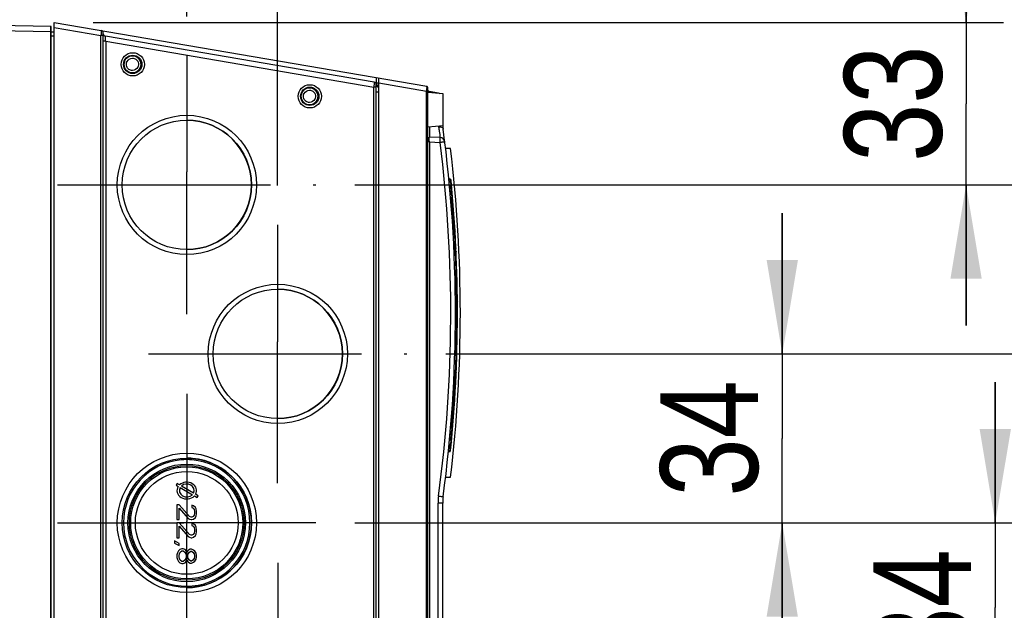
# Model space of a CAD drawing. Header units: inches. Extents: x 0 to 82.7, y 0 to 58.5.
# Tile 66 of 69: x 35.9 to 43.8, y 48.9 to 53.7. Entities that reach past the tile are written whole.
import ezdxf

# ---------------------------------------------------------------- set-up
doc = ezdxf.new("R2010")
doc.units = ezdxf.units.IN
doc.header["$LTSCALE"] = 4.547244
doc.header["$MEASUREMENT"] = 0
doc.linetypes.add('CENTER', pattern=[0.6, 0.375, -0.075, 0.075, -0.075])
doc.layers.get('0').update_dxf_attribs({"linetype": 'CONTINUOUS'})
doc.layers.add('DEFAULT_1', color=7, linetype='CENTER')
doc.styles.get("Standard").update_dxf_attribs({"font": 'txt', "width": 0.8})
doc.dimstyles.new('DIMSTYLE_1', dxfattribs={"dimtxt": 0.78125, "dimasz": 0.75, "dimexe": 0.18, "dimexo": 0.0625, "dimgap": 0.09, "dimtad": 1, "dimdec": 0, "dimzin": 4, "dimdsep": 46, "dimtxsty": 'STANDARD', "dimblk": '_FILLED', "dimblk1": '_FILLED', "dimblk2": '_FILLED', "dimcen": 0.09, "dimadec": 0, "dimazin": 0, "dimtfac": 1, "dimtdec": 0, "dimtofl": 0, "dimtmove": 0, "dimatfit": 3, "dimldrblk": '_FILLED', "dimfxl": 1, "dimtolj": 1, "dimtzin": 4, "dimarcsym": 0})

# ---------------------------------------------------------------- blocks, each defined once
blk = doc.blocks.new('_FILLED')
at = {"color": 0, "linetype": 'BYBLOCK'}
blk.add_solid([(0, 0), (-1, 0.167), (-1, -0.167)], dxfattribs=at)
blk = doc.blocks.new('*D15')
at = {"color": 7, "linetype": 'CONTINUOUS'}
for p, q in [((37.2451, 53.6804), (37.2451, 55.028)), ((37.9734, 52.3287), (37.9734, 55.028)), ((37.2451, 54.728), (36.1201, 54.728)), ((36.1201, 54.728), (37.6092, 54.728)), ((40.3763, 54.728), (37.6092, 54.728)), ((37.9734, 54.728), (40.3763, 54.728))]:
    blk.add_line(p, q, dxfattribs=at)
at = {"color": 7, "linetype": 'CONTINUOUS', "xscale": 0.75, "yscale": 0.75, "zscale": 0.75}
blk.add_blockref('_FILLED', (37.2451, 54.728), dxfattribs=at)
at = {"color": 7, "linetype": 'CONTINUOUS', "xscale": 0.75, "yscale": 0.75, "zscale": 0.75, "rotation": 180}
blk.add_blockref('_FILLED', (37.9734, 54.728), dxfattribs=at)
at = {"color": 7, "linetype": 'CONTINUOUS', "insert": (39.1263, 55.7045), "char_height": 0.78125, "width": 1.25, "attachment_point": 1, "line_spacing_factor": 0.9}
blk.add_mtext('18', dxfattribs=at)
blk = doc.blocks.new('*D16')
at = {"color": 7, "linetype": 'CONTINUOUS'}
for p, q in [((43.484, 53.6336), (43.484, 54.7586)), ((43.484, 54.7586), (43.484, 52.984)), ((36.4966, 53.6336), (43.784, 53.6336)), ((43.484, 51.2094), (43.484, 52.984)), ((38.591, 52.3344), (43.784, 52.3344)), ((43.484, 52.3344), (43.484, 51.2094))]:
    blk.add_line(p, q, dxfattribs=at)
at = {"color": 7, "linetype": 'CONTINUOUS', "xscale": 0.75, "yscale": 0.75, "zscale": 0.75}
for p, rotation in [((43.484, 53.6336), 270), ((43.484, 52.3344), 90)]:
    blk.add_blockref('_FILLED', p, dxfattribs=dict(at, rotation=rotation))
at = {"color": 7, "linetype": 'CONTINUOUS', "insert": (42.5074, 52.984), "char_height": 0.78125, "width": 1.25, "attachment_point": 2, "rotation": 90, "line_spacing_factor": 0.9}
blk.add_mtext('33', dxfattribs=at)
blk = doc.blocks.new('*D17')
at = {"color": 7, "linetype": 'CONTINUOUS'}
for p, q in [((45.9331, 52.3344), (45.9331, 53.4594)), ((45.9331, 53.4594), (45.9331, 51.6585)), ((38.591, 52.3344), (46.2331, 52.3344)), ((45.9331, 49.8577), (45.9331, 51.6585)), ((39.3193, 50.9827), (46.2331, 50.9827)), ((45.9331, 50.9827), (45.9331, 49.8577))]:
    blk.add_line(p, q, dxfattribs=at)
at = {"color": 7, "linetype": 'CONTINUOUS', "xscale": 0.75, "yscale": 0.75, "zscale": 0.75}
for p, rotation in [((45.9331, 52.3344), 270), ((45.9331, 50.9827), 90)]:
    blk.add_blockref('_FILLED', p, dxfattribs=dict(at, rotation=rotation))
at = {"color": 7, "linetype": 'CONTINUOUS', "insert": (44.9565, 51.6585), "char_height": 0.78125, "width": 1.25, "attachment_point": 2, "rotation": 90, "line_spacing_factor": 0.9}
blk.add_mtext('34', dxfattribs=at)
blk = doc.blocks.new('*D18')
at = {"color": 7, "linetype": 'CONTINUOUS'}
for p, q in [((42.0126, 50.9827), (42.0126, 52.1077)), ((42.0126, 52.1077), (42.0126, 50.3069)), ((39.3193, 50.9827), (42.3126, 50.9827)), ((42.0126, 48.506), (42.0126, 50.3069)), ((38.5913, 49.631), (42.3126, 49.631)), ((42.0126, 49.631), (42.0126, 48.506))]:
    blk.add_line(p, q, dxfattribs=at)
at = {"color": 7, "linetype": 'CONTINUOUS', "xscale": 0.75, "yscale": 0.75, "zscale": 0.75}
for p, rotation in [((42.0126, 50.9827), 270), ((42.0126, 49.631), 90)]:
    blk.add_blockref('_FILLED', p, dxfattribs=dict(at, rotation=rotation))
at = {"color": 7, "linetype": 'CONTINUOUS', "insert": (41.0361, 50.3069), "char_height": 0.78125, "width": 1.25, "attachment_point": 2, "rotation": 90, "line_spacing_factor": 0.9}
blk.add_mtext('34', dxfattribs=at)
blk = doc.blocks.new('*D19')
at = {"color": 7, "linetype": 'CONTINUOUS'}
for p, q in [((43.7175, 49.631), (43.7175, 50.756)), ((43.7175, 50.756), (43.7175, 48.9552)), ((38.5913, 49.631), (44.0175, 49.631)), ((43.7175, 47.1543), (43.7175, 48.9552)), ((39.3196, 48.2793), (44.0175, 48.2793)), ((43.7175, 48.2793), (43.7175, 47.1543))]:
    blk.add_line(p, q, dxfattribs=at)
at = {"color": 7, "linetype": 'CONTINUOUS', "xscale": 0.75, "yscale": 0.75, "zscale": 0.75}
for p, rotation in [((43.7175, 49.631), 270), ((43.7175, 48.2793), 90)]:
    blk.add_blockref('_FILLED', p, dxfattribs=dict(at, rotation=rotation))
at = {"color": 7, "linetype": 'CONTINUOUS', "insert": (42.741, 48.9552), "char_height": 0.78125, "width": 1.25, "attachment_point": 2, "rotation": 90, "line_spacing_factor": 0.9}
blk.add_mtext('34', dxfattribs=at)
blk = doc.blocks.new('*D20')
at = {"color": 7, "linetype": 'CONTINUOUS'}
for p, q in [((45.9039, 48.2793), (45.9039, 49.4043)), ((45.9039, 49.4043), (45.9039, 47.6035)), ((39.3196, 48.2793), (46.2039, 48.2793)), ((45.9039, 45.8026), (45.9039, 47.6035)), ((38.591, 46.9276), (46.2039, 46.9276)), ((45.9039, 46.9276), (45.9039, 45.8026))]:
    blk.add_line(p, q, dxfattribs=at)
at = {"color": 7, "linetype": 'CONTINUOUS', "xscale": 0.75, "yscale": 0.75, "zscale": 0.75}
for p, rotation in [((45.9039, 48.2793), 270), ((45.9039, 46.9276), 90)]:
    blk.add_blockref('_FILLED', p, dxfattribs=dict(at, rotation=rotation))
at = {"color": 7, "linetype": 'CONTINUOUS', "insert": (44.9273, 47.6035), "char_height": 0.78125, "width": 1.25, "attachment_point": 2, "rotation": 90, "line_spacing_factor": 0.9}
blk.add_mtext('34', dxfattribs=at)

msp = doc.modelspace()

# ---------------------------------------------------------------- linework, layer by layer
at = {"color": 7, "linetype": 'CONTINUOUS'}
for p, q in [((36.1567, 53.602), (34.3436, 53.6336)), ((36.1567, 53.602), (36.1605, 53.6009)), ((36.1568, 53.5823), (36.1567, 53.6016)), ((36.1605, 44.1387), (36.1605, 53.6005)), ((36.1841, 44.106), (36.1841, 53.6336)), ((36.1841, 53.6336), (39.1665, 53.124)), ((34.3436, 53.5942), (36.1567, 53.5626)), ((36.1567, 53.5626), (36.1568, 53.5777)), ((36.1567, 44.1771), (36.1567, 53.5626)), ((36.1605, 53.5626), (36.1567, 53.5626)), ((36.1568, 53.5777), (36.1568, 53.5823)), ((36.1605, 53.5601), (36.1841, 53.5601)), ((36.1841, 53.5254), (36.1605, 53.5254)), ((36.1841, 53.594), (36.5591, 53.5299)), ((36.5591, 44.2097), (36.5591, 53.5299)), ((36.5778, 53.5299), (36.5591, 53.5299)), ((36.5778, 44.1899), (36.5778, 53.5494)), ((38.7465, 53.1564), (36.5942, 53.5242)), ((36.5957, 53.5041), (36.5942, 53.5238)), ((36.5974, 53.4837), (36.5778, 53.4837)), ((36.5965, 53.4943), (36.5957, 53.5041)), ((36.5974, 53.4837), (36.5965, 53.4943)), ((36.5974, 53.4837), (36.5974, 44.2559)), ((36.5974, 53.4837), (38.7434, 53.117)), ((38.7438, 53.1222), (38.7434, 53.117)), ((38.7658, 53.1506), (38.7554, 53.1523)), ((38.7619, 53.1332), (38.7788, 53.1303)), ((38.7629, 44.6027), (38.7629, 53.137)), ((38.7658, 53.1506), (38.7658, 53.1924)), ((38.7691, 53.1497), (38.7658, 53.1506)), ((38.7678, 53.1362), (38.7668, 53.1385)), ((38.769, 53.1342), (38.7678, 53.1362)), ((38.7791, 53.1472), (38.7691, 53.1497)), ((38.7826, 44.5501), (38.7826, 53.1896)), ((38.7826, 53.15), (39.1651, 53.0846)), ((38.7434, 44.6226), (38.7434, 53.117)), ((38.7629, 53.117), (38.7434, 53.117)), ((38.7657, 53.1204), (38.7629, 53.1209)), ((38.7824, 53.0777), (38.7629, 53.0777)), ((38.7793, 53.1164), (38.7793, 53.1177)), ((39.1651, 44.655), (39.1651, 53.0846)), ((39.1763, 53.0846), (39.1651, 53.0846)), ((39.1763, 44.6273), (39.1763, 53.1123)), ((39.2983, 53.0619), (39.1763, 53.0726)), ((39.1862, 53.0718), (39.186, 53.0809)), ((39.2616, 53.0683), (39.1861, 53.0812)), ((39.2983, 52.8077), (39.2983, 53.0619)), ((39.2983, 52.8077), (39.1763, 52.797)), ((39.1875, 52.798), (39.1875, 52.7189)), ((39.1875, 52.6783), (39.1763, 52.6783)), ((39.2742, 52.7131), (39.1875, 52.7177)), ((39.1875, 52.6783), (39.1875, 45.0613)), ((39.1875, 52.6783), (39.2742, 52.6738)), ((39.357, 52.6257), (39.3177, 52.6257)), ((37.2451, 52.2784), (37.2451, 52.4381)), ((39.3538, 52.3811), (39.3437, 52.3848)), ((39.3462, 52.3611), (39.3561, 52.3575)), ((39.3543, 52.3804), (39.3538, 52.3811)), ((39.356, 52.368), (39.3553, 52.3761)), ((39.3561, 52.3575), (39.3585, 52.3299)), ((39.3607, 52.3046), (39.362, 52.2893)), ((39.3648, 52.2546), (39.3664, 52.2354)), ((39.377, 52.0898), (39.3783, 52.0698)), ((39.3783, 52.0698), (39.3796, 52.0506)), ((39.3796, 52.0506), (39.3807, 52.0326)), ((39.3771, 51.9447), (39.3857, 51.9478)), ((39.3826, 52.0007), (39.3834, 51.9872)), ((39.3834, 51.9872), (39.3857, 51.9478)), ((39.3869, 51.9487), (39.3874, 51.9393)), ((39.3874, 51.9393), (39.3883, 51.9233)), ((39.383, 51.8518), (39.383, 51.8816)), ((39.3883, 51.9233), (39.3903, 51.8833)), ((39.3903, 51.8833), (39.3904, 51.882)), ((39.3904, 51.882), (39.3915, 51.86)), ((39.3927, 51.8348), (39.3829, 51.8351)), ((39.3846, 51.8024), (39.3944, 51.7989)), ((39.3915, 51.86), (39.3916, 51.8578)), ((39.3916, 51.8578), (39.3917, 51.8555)), ((39.3917, 51.8555), (39.3919, 51.8525)), ((39.3919, 51.8525), (39.3921, 51.8482)), ((39.3921, 51.8482), (39.3926, 51.8366)), ((39.3926, 51.8366), (39.3927, 51.8348)), ((39.3934, 51.8315), (39.3927, 51.8348)), ((39.394, 51.8276), (39.3934, 51.8315)), ((39.3942, 51.7989), (39.3947, 51.8042)), ((39.3944, 51.7989), (39.3946, 51.7943)), ((39.3946, 51.7943), (39.3955, 51.7712)), ((39.3955, 51.7712), (39.396, 51.7594)), ((39.396, 51.7594), (39.3965, 51.7458)), ((39.3965, 51.7458), (39.397, 51.7305)), ((39.397, 51.7305), (39.3976, 51.7138)), ((39.3976, 51.7138), (39.3982, 51.6957)), ((39.3982, 51.6957), (39.3988, 51.6766)), ((39.3988, 51.6766), (39.3994, 51.6566)), ((39.3994, 51.6566), (39.4, 51.6361)), ((39.4, 51.6361), (39.4006, 51.6152)), ((39.4006, 51.6152), (39.4011, 51.5939)), ((39.4011, 51.5939), (39.4016, 51.5726)), ((39.4016, 51.5726), (39.402, 51.5517)), ((39.402, 51.5517), (39.4025, 51.5312)), ((39.4025, 51.5312), (39.4028, 51.5112)), ((39.4028, 51.5112), (39.4031, 51.492)), ((39.4031, 51.492), (39.4034, 51.474)), ((39.4034, 51.474), (39.4036, 51.4573)), ((39.3957, 51.386), (39.4044, 51.3891)), ((39.4036, 51.4573), (39.4038, 51.4422)), ((39.4038, 51.4422), (39.404, 51.4286)), ((39.404, 51.4286), (39.4041, 51.4168)), ((39.4041, 51.4168), (39.4041, 51.4141)), ((39.4041, 51.4141), (39.4042, 51.4088)), ((39.4042, 51.4088), (39.4042, 51.407)), ((39.4042, 51.407), (39.4044, 51.3891)), ((39.395, 51.2358), (39.4044, 51.2324)), ((39.4044, 51.2324), (39.4041, 51.2047)), ((39.4036, 51.1641), (39.4034, 51.1475)), ((39.4038, 51.1793), (39.4036, 51.1641)), ((39.404, 51.1929), (39.4038, 51.1793)), ((39.4041, 51.2047), (39.404, 51.1929)), ((37.9734, 50.9827), (37.9734, 51.0805)), ((39.4025, 51.0904), (39.402, 51.0699)), ((39.4028, 51.1103), (39.4025, 51.0904)), ((39.4031, 51.1294), (39.4028, 51.1103)), ((39.4034, 51.1475), (39.4031, 51.1294)), ((39.4006, 51.0065), (39.4, 50.9856)), ((39.4011, 51.0278), (39.4006, 51.0065)), ((39.4016, 51.049), (39.4011, 51.0278)), ((39.402, 51.0699), (39.4016, 51.049)), ((39.3982, 50.926), (39.3976, 50.908)), ((39.3988, 50.9452), (39.3982, 50.926)), ((39.3994, 50.9652), (39.3988, 50.9452)), ((39.4, 50.9856), (39.3994, 50.9652)), ((39.3955, 50.8505), (39.3945, 50.8238)), ((39.396, 50.8624), (39.3955, 50.8505)), ((39.3965, 50.8761), (39.396, 50.8624)), ((39.397, 50.8913), (39.3965, 50.8761)), ((39.3976, 50.908), (39.397, 50.8913)), ((39.383, 50.738), (39.383, 50.7658)), ((39.3839, 50.7864), (39.39, 50.7866)), ((39.385, 50.8192), (39.3944, 50.8226)), ((39.39, 50.7866), (39.3927, 50.7867)), ((39.3925, 50.7817), (39.3924, 50.78)), ((39.3926, 50.7849), (39.3925, 50.7817)), ((39.3927, 50.7867), (39.3926, 50.7849)), ((39.3927, 50.7867), (39.3935, 50.7902)), ((39.3935, 50.7902), (39.3941, 50.7941)), ((39.3949, 50.8127), (39.3943, 50.8217)), ((39.3945, 50.8238), (39.3944, 50.8226)), ((39.3891, 50.7121), (39.3868, 50.6728)), ((39.3771, 50.6769), (39.3857, 50.6737)), ((39.3834, 50.6344), (39.3826, 50.6209)), ((39.3857, 50.6737), (39.3834, 50.6344)), ((39.3783, 50.5521), (39.377, 50.5321)), ((39.3663, 50.3855), (39.3648, 50.3664)), ((39.3585, 50.2914), (39.3561, 50.2641)), ((39.3619, 50.3318), (39.3606, 50.3167)), ((39.3421, 50.2269), (39.3498, 50.229)), ((39.3545, 50.2614), (39.3451, 50.2588)), ((39.3452, 50.2601), (39.3561, 50.2641)), ((39.3498, 50.229), (39.3528, 50.2298)), ((39.3528, 50.2298), (39.35, 50.2015)), ((39.3548, 50.2642), (39.3545, 50.2614)), ((39.3605, 50.2395), (39.3598, 50.2367)), ((39.3395, 50.1973), (39.35, 50.2011)), ((39.3177, 49.9958), (39.357, 49.9958)), ((37.1677, 49.9461), (37.1598, 49.9325)), ((37.1598, 49.9325), (37.1773, 49.9223)), ((37.1878, 49.9345), (37.1677, 49.9461)), ((37.1935, 49.913), (37.2911, 49.8564)), ((37.3005, 49.8692), (37.2028, 49.9258)), ((37.307, 49.8472), (37.3301, 49.8338)), ((37.3378, 49.8475), (37.3165, 49.8599)), ((37.3301, 49.8338), (37.3378, 49.8475)), ((37.1838, 49.775), (37.167, 49.775)), ((37.167, 49.775), (37.167, 49.6569)), ((37.2675, 49.6832), (37.1838, 49.775)), ((37.1838, 49.6569), (37.1838, 49.7488)), ((37.1838, 49.7488), (37.2575, 49.6668)), ((37.2876, 49.7718), (37.2876, 49.7554)), ((37.301, 49.7685), (37.2876, 49.7718)), ((37.2876, 49.7554), (37.2977, 49.7488)), ((37.2977, 49.7488), (37.3044, 49.7389)), ((37.3144, 49.7554), (37.301, 49.7685)), ((37.3044, 49.7389), (37.3077, 49.7225)), ((37.3211, 49.7422), (37.3144, 49.7554)), ((37.3245, 49.7193), (37.3211, 49.7422)), ((39.2944, 49.7881), (39.2571, 49.7881)), ((39.2571, 45.0649), (39.2571, 49.7881)), ((39.2944, 44.9323), (39.2944, 49.7881)), ((37.167, 49.6569), (37.1838, 49.6569)), ((37.2575, 49.6668), (37.2675, 49.6602)), ((37.2809, 49.6766), (37.2675, 49.6832)), ((37.2675, 49.6602), (37.2809, 49.6569)), ((37.2876, 49.6766), (37.2809, 49.6766)), ((37.2809, 49.6569), (37.2876, 49.6569)), ((37.2977, 49.6832), (37.2876, 49.6766)), ((37.2876, 49.6569), (37.301, 49.6602)), ((37.3044, 49.693), (37.2977, 49.6832)), ((37.301, 49.6602), (37.3144, 49.6733)), ((37.3077, 49.7094), (37.3044, 49.693)), ((37.3077, 49.7225), (37.3077, 49.7094)), ((37.3144, 49.6733), (37.3211, 49.6865)), ((37.3211, 49.6865), (37.3245, 49.7061)), ((37.3245, 49.7061), (37.3245, 49.7193)), ((37.1838, 49.6307), (37.167, 49.6307)), ((37.167, 49.6307), (37.167, 49.5126)), ((37.2453, 49.631), (37.1838, 49.6307)), ((37.2675, 49.5388), (37.1838, 49.6307)), ((37.1838, 49.5126), (37.1838, 49.6044)), ((37.1838, 49.6044), (37.2575, 49.5224)), ((37.2453, 49.631), (37.2453, 49.6431)), ((37.2876, 49.6274), (37.2876, 49.611)), ((37.301, 49.6241), (37.2876, 49.6274)), ((37.2876, 49.611), (37.2977, 49.6044)), ((37.2977, 49.6044), (37.3044, 49.5946)), ((37.3144, 49.611), (37.301, 49.6241)), ((37.3044, 49.5946), (37.3077, 49.5782)), ((37.3077, 49.5782), (37.3077, 49.5651)), ((37.3211, 49.5979), (37.3144, 49.611)), ((37.3245, 49.5749), (37.3211, 49.5979)), ((37.3245, 49.5618), (37.3245, 49.5749)), ((37.167, 49.5126), (37.1838, 49.5126)), ((37.2575, 49.5224), (37.2675, 49.5159)), ((37.2809, 49.5323), (37.2675, 49.5388)), ((37.2675, 49.5159), (37.2809, 49.5126)), ((37.2876, 49.5323), (37.2809, 49.5323)), ((37.2809, 49.5126), (37.2876, 49.5126)), ((37.2977, 49.5388), (37.2876, 49.5323)), ((37.2876, 49.5126), (37.301, 49.5159)), ((37.3044, 49.5487), (37.2977, 49.5388)), ((37.301, 49.5159), (37.3144, 49.529)), ((37.3077, 49.5651), (37.3044, 49.5487)), ((37.3144, 49.529), (37.3211, 49.5421)), ((37.3211, 49.5421), (37.3245, 49.5618)), ((37.1469, 49.4863), (37.1469, 49.4699)), ((37.1838, 49.4666), (37.1469, 49.4863)), ((37.1469, 49.4699), (37.1838, 49.4502)), ((37.1905, 49.4174), (37.1804, 49.4076)), ((37.1838, 49.4502), (37.1838, 49.4666)), ((37.2072, 49.424), (37.1905, 49.4174)), ((37.2173, 49.424), (37.2072, 49.424)), ((37.234, 49.4174), (37.2173, 49.424)), ((37.2441, 49.4043), (37.234, 49.4174)), ((37.2742, 49.4207), (37.2608, 49.4141)), ((37.2843, 49.4207), (37.2742, 49.4207)), ((37.301, 49.4141), (37.2843, 49.4207)), ((37.1704, 49.3912), (37.167, 49.3748)), ((37.167, 49.3748), (37.167, 49.3551)), ((37.167, 49.3551), (37.1704, 49.3387)), ((37.1804, 49.4076), (37.1704, 49.3912)), ((37.1704, 49.3387), (37.1804, 49.3223)), ((37.1838, 49.3715), (37.1871, 49.3846)), ((37.1838, 49.3584), (37.1838, 49.3715)), ((37.1871, 49.3452), (37.1838, 49.3584)), ((37.1871, 49.3846), (37.1938, 49.3977)), ((37.1938, 49.3321), (37.1871, 49.3452)), ((37.1938, 49.3977), (37.2072, 49.4076)), ((37.2072, 49.4076), (37.2173, 49.4076)), ((37.2173, 49.4076), (37.2307, 49.3977)), ((37.2307, 49.3977), (37.2374, 49.3846)), ((37.2374, 49.3452), (37.2307, 49.3321)), ((37.2374, 49.3846), (37.2407, 49.3715)), ((37.2407, 49.3584), (37.2374, 49.3452)), ((37.2407, 49.3715), (37.2407, 49.3584)), ((37.2474, 49.3977), (37.2441, 49.4043)), ((37.2508, 49.4043), (37.2474, 49.3977)), ((37.2608, 49.4141), (37.2508, 49.4043)), ((37.2541, 49.3715), (37.2575, 49.3846)), ((37.2541, 49.3584), (37.2541, 49.3715)), ((37.2575, 49.3452), (37.2541, 49.3584)), ((37.2575, 49.3846), (37.2675, 49.3977)), ((37.2675, 49.3321), (37.2575, 49.3452)), ((37.2675, 49.3977), (37.2776, 49.4043)), ((37.2776, 49.4043), (37.2843, 49.4043)), ((37.2843, 49.4043), (37.2943, 49.3977)), ((37.2943, 49.3977), (37.3044, 49.3846)), ((37.3044, 49.3452), (37.2943, 49.3321)), ((37.3111, 49.4043), (37.301, 49.4141)), ((37.3044, 49.3846), (37.3077, 49.3715)), ((37.3077, 49.3584), (37.3044, 49.3452)), ((37.3077, 49.3715), (37.3077, 49.3584)), ((37.3211, 49.3879), (37.3111, 49.4043)), ((37.3111, 49.3256), (37.3211, 49.342)), ((37.3245, 49.3715), (37.3211, 49.3879)), ((37.3211, 49.342), (37.3245, 49.3584)), ((37.3245, 49.3584), (37.3245, 49.3715)), ((37.1804, 49.3223), (37.1905, 49.3124)), ((37.1905, 49.3124), (37.2072, 49.3059)), ((37.2072, 49.3223), (37.1938, 49.3321)), ((37.2173, 49.3223), (37.2072, 49.3223)), ((37.2072, 49.3059), (37.2173, 49.3059)), ((37.2307, 49.3321), (37.2173, 49.3223)), ((37.2173, 49.3059), (37.234, 49.3124)), ((37.234, 49.3124), (37.2441, 49.3256)), ((37.2441, 49.3256), (37.2474, 49.3321)), ((37.2474, 49.3321), (37.2508, 49.3256)), ((37.2508, 49.3256), (37.2608, 49.3157)), ((37.2608, 49.3157), (37.2742, 49.3092)), ((37.2776, 49.3256), (37.2675, 49.3321)), ((37.2742, 49.3092), (37.2843, 49.3092)), ((37.2843, 49.3256), (37.2776, 49.3256)), ((37.2943, 49.3321), (37.2843, 49.3256)), ((37.2843, 49.3092), (37.301, 49.3157)), ((37.301, 49.3157), (37.3111, 49.3256))]:
    msp.add_line(p, q, dxfattribs=at)
msp.add_lwpolyline([(39.35, 50.2011), (39.3509, 50.2015), (39.353, 50.2028), (39.3548, 50.2044), (39.3562, 50.2065), (39.3572, 50.2087), (39.3577, 50.2111)], dxfattribs=at)
for centre, radius in [((36.8136, 53.299), 0.0932), ((36.8134, 53.299), 0.0735), ((38.2308, 53.0431), 0.0932), ((38.2307, 53.0431), 0.0735), ((37.2466, 52.3344), 0.5571), ((37.2462, 52.3344), 0.5177), ((37.9749, 50.9827), 0.5571), ((37.9746, 50.9827), 0.5177), ((37.2466, 49.631), 0.5571), ((37.2462, 49.631), 0.5177), ((37.2452, 49.631), 0.4702), ((37.2453, 49.631), 0.4591), ((37.2455, 49.631), 0.4484), ((37.2458, 49.631), 0.4114)]:
    msp.add_circle(centre, radius, dxfattribs=at)
for centre, radius, start, end in [((36.1566, 53.5941), 0.00787, 59.99993, 89), ((34.9742, 53.6631), 1.5905, 355.19799, 355.38312), ((36.5582, 53.5497), 0.0197, 0, 80.30262), ((36.5975, 53.5436), 0.0197, 180, 260.30262), ((36.811, 53.299), 0.0687, 135.00154, 224.99846), ((36.811, 53.299), 0.0687, 315.00154, 44.99846), ((38.7432, 53.137), 0.0197, 0.79527, 80.30262), ((38.7825, 53.1371), 0.0196, 180.79526, 260.37244), ((38.7986, 53.1468), 0.0331, 173.46273, 179.17338), ((38.7968, 53.1468), 0.0312, 179.13532, 184.94564), ((39.1645, 53.1123), 0.0118, 0, 80.30262), ((38.2283, 53.0431), 0.0687, 135.00154, 224.99846), ((38.2282, 53.0431), 0.0687, 315.00154, 44.99846), ((36.6124, 53.2125), 2.5559, 357.13165, 357.24746), ((39.1881, 53.0929), 0.0118, 180, 260.30262), ((39.255, 53.0295), 0.0394, 61.38905, 80.30262), ((37.245, 52.3344), 0.5177, 270.00252, 89.99748), ((39.6881, 52.8334), 0.3937, 183.79271, 187.66406), ((39.5727, 52.8491), 0.3157, 188.15221, 189.0001), ((28.3728, 51.3108), 11.0236, 352.33594, 7.66406), ((41.6894, 52.7174), 2.5023, 180.7773, 180.89512), ((28.3743, 51.3108), 10.9848, 352.33628, 7.12786), ((39.2721, 52.6738), 0.0394, 7.1282, 87), ((28.4121, 51.3108), 11.0236, 353.14912, 6.85088), ((39.3498, 52.37), 0.0118, 5.50288, 70), ((39.156, 52.3575), 0.2003, 1.54075, 3.02028), ((39.0425, 52.3545), 0.3138, 0.52756, 1.53024), ((28.3554, 51.3108), 11.0571, 354.29217, 5.50288), ((27.3352, 51.2839), 12.0687, 4.85133, 4.9719), ((27.172, 51.2696), 12.2326, 4.61823, 4.78169), ((27.1586, 51.2702), 12.2458, 3.83789, 4.52066), ((27.1912, 51.2723), 12.2132, 3.41917, 3.56888), ((39.2941, 51.8151), 0.1007, 4.60715, 7.09864), ((39.2683, 51.813), 0.1266, 2.51054, 4.63045), ((39.2753, 51.8118), 0.1196, 356.37334, 358.62366), ((39.255, 51.8123), 0.14, 358.59968, 2.55498), ((37.9734, 50.9827), 0.5177, 270.00252, 89.99748), ((27.9725, 51.3108), 11.4322, 359.60674, 0.3931), ((31.5562, 51.1276), 7.8439, 357.12118, 357.30298), ((30.0642, 51.1982), 9.3376, 357.30108, 357.43259), ((39.2931, 50.8066), 0.1017, 352.94276, 355.43941), ((39.2698, 50.8085), 0.1251, 355.42345, 357.56034), ((39.2565, 50.8092), 0.1385, 357.51846, 1.4603), ((33.3439, 51.0376), 6.054, 356.91826, 357.12292), ((27.2081, 51.3483), 12.1963, 356.2569, 356.58075), ((27.1849, 51.3494), 12.2195, 355.47572, 356.16485), ((27.3871, 51.3342), 12.0167, 355.21512, 355.38069), ((27.0108, 51.3658), 12.3943, 355.02695, 355.14416), ((39.225, 50.2507), 0.13, 2.67796, 4.70002), ((37.2452, 49.631), 0.5059, 95.00063, 264.99938), ((37.2453, 49.6322), 0.5047, 84.9818, 95.0182), ((37.2452, 49.6323), 0.5164, 84.98003, 89.99263), ((37.2452, 49.631), 0.5059, 275.00063, 84.99937), ((37.2453, 49.631), 0.5177, 275.00142, 84.99857), ((39.6906, 49.7881), 0.4336, 172.34034, 179.99578), ((39.6881, 49.7881), 0.3937, 172.33594, 180), ((37.2451, 49.6298), 0.5047, 264.9818, 275.0182), ((37.2452, 49.6297), 0.5164, 270.00737, 275.01997)]:
    msp.add_arc(centre, radius, start, end, dxfattribs=at)
for major_axis, ratio, start_param, end_param in [((0.0787, 0), 0.850032, 2.623759, 5.603966), ((0.0591, 0), 0.8667, 2.658322, 5.587415), ((0.0787, 0), 0.850032, 5.829248, 8.681662), ((0.0591, -0.0002), 0.900034, 5.900405, 8.670471)]:
    msp.add_ellipse((37.2458, 49.8892), major_axis=major_axis, ratio=ratio, start_param=start_param, end_param=end_param, dxfattribs=at)
for points, knots in [([(36.5615, 53.5691), (36.5623, 53.569), (36.5607, 53.5641), (36.5618, 53.5586), (36.5603, 53.5473), (36.5599, 53.5395), (36.5596, 53.535)], [0, 0, 0, 0, 0.074953, 0.286856, 0.608609, 1, 1, 1, 1]), ([(36.8112, 53.2499), (36.8015, 53.2499), (36.7816, 53.2558), (36.7687, 53.2721), (36.7652, 53.2811)], [0, 0, 0, 0, 0.500313, 1, 1, 1, 1]), ([(36.8105, 53.348), (36.8201, 53.348), (36.84, 53.3421), (36.8529, 53.3258), (36.8564, 53.3168)], [0, 0, 0, 0, 0.500313, 1, 1, 1, 1]), ([(38.7465, 53.1564), (38.7474, 53.1562), (38.7459, 53.1532), (38.7463, 53.1505), (38.7455, 53.1442), (38.7449, 53.1348), (38.7442, 53.1266), (38.7438, 53.1222)], [0, 0, 0, 0, 0.073998, 0.164136, 0.285977, 0.608155, 1, 1, 1, 1]), ([(39.1665, 53.124), (39.1673, 53.1238), (39.1655, 53.1189), (39.1669, 53.1135), (39.1657, 53.1021), (39.1655, 53.0942), (39.1653, 53.0898)], [0, 0, 0, 0, 0.074636, 0.286828, 0.608827, 1, 1, 1, 1]), ([(38.2277, 53.0921), (38.2374, 53.0921), (38.2573, 53.0862), (38.2701, 53.0699), (38.2737, 53.0609)], [0, 0, 0, 0, 0.500313, 1, 1, 1, 1]), ([(39.2619, 53.0651), (39.2619, 53.0659), (39.2619, 53.0667), (39.2619, 53.0683), (39.2616, 53.0683)], [0, 0, 0, 0, 0.727025, 1, 1, 1, 1]), ([(38.2284, 52.994), (38.2187, 52.994), (38.1989, 52.9999), (38.186, 53.0162), (38.1825, 53.0252)], [0, 0, 0, 0, 0.500313, 1, 1, 1, 1]), ([(39.2609, 52.7997), (39.2645, 52.7999), (39.2764, 52.7996), (39.2896, 52.7951), (39.2948, 52.7882)], [0, 0, 0, 0, 0.291306, 1, 1, 1, 1]), ([(39.2609, 52.7997), (39.2629, 52.7876), (39.2672, 52.7588), (39.272, 52.73), (39.2742, 52.7131)], [0, 0, 0, 0, 0.418421, 1, 1, 1, 1]), ([(39.2948, 52.7882), (39.2952, 52.7877), (39.296, 52.7865), (39.2966, 52.7853), (39.2969, 52.7847)], [0, 0, 0, 0, 0.508031, 1, 1, 1, 1]), ([(39.2969, 52.7847), (39.2971, 52.7841), (39.2975, 52.7828), (39.2978, 52.7816), (39.2979, 52.7809)], [0, 0, 0, 0, 0.504102, 1, 1, 1, 1]), ([(39.1874, 52.6835), (39.1873, 52.6876), (39.1874, 52.6988), (39.1867, 52.7102), (39.1874, 52.7173)], [0, 0, 0, 0, 0.362689, 1, 1, 1, 1]), ([(39.2742, 52.6738), (39.2744, 52.6788), (39.2747, 52.6878), (39.2755, 52.7008), (39.2742, 52.7071), (39.2752, 52.7131), (39.2742, 52.7131)], [0, 0, 0, 0, 0.381585, 0.705042, 0.921614, 1, 1, 1, 1]), ([(39.3112, 52.6787), (39.3112, 52.6784), (39.3097, 52.6787), (39.3082, 52.678), (39.3045, 52.6778), (39.2981, 52.6768), (39.2877, 52.6755), (39.2789, 52.6744), (39.2742, 52.6738)], [0, 0, 0, 0, 0.019201, 0.075348, 0.166524, 0.28977, 0.613983, 1, 1, 1, 1]), ([(39.3553, 52.3761), (39.3551, 52.377), (39.3549, 52.3784), (39.3545, 52.3798), (39.3543, 52.3804)], [0, 0, 0, 0, 0.604716, 1, 1, 1, 1]), ([(39.3999, 51.7996), (39.3995, 51.7992), (39.3987, 51.7984), (39.3978, 51.7977), (39.3973, 51.7974)], [0, 0, 0, 0, 0.484688, 1, 1, 1, 1]), ([(39.4005, 50.7951), (39.4004, 50.7947), (39.4003, 50.7938), (39.4001, 50.793), (39.3999, 50.7926)], [0, 0, 0, 0, 0.496472, 1, 1, 1, 1]), ([(39.3528, 50.2298), (39.3544, 50.2327), (39.3547, 50.2423), (39.3551, 50.2511), (39.3548, 50.2568)], [0, 0, 0, 0, 0.376266, 1, 1, 1, 1]), ([(39.3545, 50.2614), (39.3556, 50.2612), (39.358, 50.2605), (39.3624, 50.2595), (39.3622, 50.2577)], [0, 0, 0, 0, 0.378263, 1, 1, 1, 1]), ([(39.2609, 49.8459), (39.2657, 49.8452), (39.2744, 49.844), (39.2848, 49.8427), (39.2913, 49.8416), (39.2949, 49.8413), (39.2964, 49.8406), (39.2979, 49.8408), (39.2979, 49.8406)], [0, 0, 0, 0, 0.385817, 0.70988, 0.833168, 0.924415, 0.980696, 1, 1, 1, 1])]:
    msp.add_open_spline(points, degree=3, knots=knots, dxfattribs=at)
for points in [[(36.5778, 53.5405), (36.5785, 53.5366), (36.5803, 53.5328), (36.5831, 53.53)], [(36.7624, 53.3475), (36.7748, 53.3599), (36.7935, 53.3676), (36.811, 53.3676)], [(36.811, 53.3676), (36.8285, 53.3676), (36.8471, 53.3599), (36.8595, 53.3475)], [(36.7652, 53.2811), (36.7601, 53.2941), (36.7613, 53.3106), (36.768, 53.3228)], [(36.768, 53.3228), (36.776, 53.3372), (36.794, 53.348), (36.8105, 53.348)], [(36.8564, 53.3168), (36.8615, 53.3038), (36.8604, 53.2873), (36.8536, 53.2751)], [(36.811, 53.2303), (36.7935, 53.2303), (36.7748, 53.238), (36.7624, 53.2504)], [(36.8595, 53.2504), (36.8471, 53.238), (36.8285, 53.2303), (36.811, 53.2303)], [(36.8536, 53.2751), (36.8456, 53.2608), (36.8276, 53.2499), (36.8112, 53.2499)], [(38.7629, 53.137), (38.7629, 53.135), (38.7632, 53.133), (38.7638, 53.1311)], [(38.7638, 53.1311), (38.7656, 53.1255), (38.7707, 53.1204), (38.7763, 53.1185)], [(38.7668, 53.1385), (38.7662, 53.1403), (38.7659, 53.1422), (38.7657, 53.1441)], [(38.7738, 53.1312), (38.7719, 53.1315), (38.7702, 53.1328), (38.769, 53.1342)], [(38.1825, 53.0252), (38.1774, 53.0382), (38.1785, 53.0547), (38.1853, 53.0669)], [(38.1797, 53.0916), (38.1921, 53.104), (38.2107, 53.1117), (38.2282, 53.1117)], [(38.1853, 53.0669), (38.1933, 53.0813), (38.2113, 53.0921), (38.2277, 53.0921)], [(38.2282, 53.1117), (38.2458, 53.1117), (38.2644, 53.104), (38.2768, 53.0916)], [(38.2737, 53.0609), (38.2788, 53.0479), (38.2776, 53.0314), (38.2709, 53.0192)], [(38.2282, 52.9744), (38.2107, 52.9744), (38.1921, 52.9821), (38.1797, 52.9945)], [(38.2768, 52.9945), (38.2644, 52.9821), (38.2458, 52.9744), (38.2282, 52.9744)], [(38.2709, 53.0192), (38.2629, 53.0049), (38.2449, 52.994), (38.2284, 52.994)], [(39.3638, 52.3475), (39.3634, 52.3517), (39.36, 52.356), (39.3561, 52.3575)], [(39.3934, 51.9596), (39.3937, 51.9549), (39.3901, 51.9494), (39.3857, 51.9478)], [(39.3927, 51.8348), (39.395, 51.8342), (39.3972, 51.8329), (39.3986, 51.8311)], [(39.4011, 51.7927), (39.3998, 51.7955), (39.3973, 51.7978), (39.3944, 51.7989)], [(39.3986, 51.8311), (39.3997, 51.8298), (39.4004, 51.8281), (39.4005, 51.8264)], [(39.4015, 51.8041), (39.4016, 51.8026), (39.4009, 51.8009), (39.3999, 51.7996)], [(39.4022, 51.7883), (39.4021, 51.7898), (39.4017, 51.7913), (39.4011, 51.7927)], [(39.4121, 51.4003), (39.4122, 51.3958), (39.4086, 51.3907), (39.4044, 51.3891)], [(39.4121, 51.2212), (39.4122, 51.2257), (39.4086, 51.2308), (39.4044, 51.2324)], [(39.3999, 50.7926), (39.3988, 50.7897), (39.3957, 50.7875), (39.3927, 50.7867)], [(39.4022, 50.8332), (39.402, 50.8289), (39.3985, 50.8241), (39.3944, 50.8226)], [(39.3973, 50.8242), (39.3995, 50.8228), (39.4016, 50.82), (39.4015, 50.8174)], [(39.3934, 50.6619), (39.3937, 50.6666), (39.3901, 50.6721), (39.3857, 50.6737)], [(39.3598, 50.2367), (39.3586, 50.2336), (39.3559, 50.2308), (39.3528, 50.2298)], [(39.3638, 50.2741), (39.3634, 50.2699), (39.36, 50.2655), (39.3561, 50.2641)]]:
    msp.add_open_spline(points, degree=3, dxfattribs=at)
at = {"layer": 'DEFAULT_1', "color": 7, "linetype": 'CENTER'}
for p, q in [((37.2451, 53.3679), (37.2451, 52.4381)), ((36.2116, 52.3344), (38.2785, 52.3344)), ((37.2451, 51.3009), (37.2451, 52.2784)), ((37.9734, 52.0162), (37.9734, 51.0805)), ((36.9399, 50.9827), (39.0068, 50.9827)), ((37.9734, 49.9492), (37.9734, 50.9827)), ((37.2453, 50.6645), (37.2453, 49.6431)), ((36.2118, 49.631), (37.167, 49.6307)), ((37.1838, 49.6307), (37.2216, 49.631)), ((38.2788, 49.631), (37.2453, 49.631)), ((37.2453, 48.5975), (37.2453, 49.631)), ((37.9736, 49.3128), (37.9736, 48.3655))]:
    msp.add_line(p, q, dxfattribs=at)

# ---------------------------------------------------------------- dimensions: what is measured, and where the dimension line sits
at = {"color": 7, "linetype": 'CONTINUOUS'}
dim = msp.add_linear_dim(base=(37.9734, 54.728), p1=(37.2451, 53.6804), p2=(37.9734, 52.3287), dimstyle='DIMSTYLE_1', dxfattribs=at)
dim.commit()
dim.dimension.update_dxf_attribs({"geometry": '*D15', "text_midpoint": (39.7513, 55.3139), "dimtype": 160})
for base, p1, p2, angle, picture, middle in [((43.484, 53.6336), (38.591, 52.3344), (36.4966, 53.6336), 90, '*D16', (43.1781, 52.4252)), ((45.9331, 50.9827), (38.591, 52.3344), (39.3193, 50.9827), 270, '*D17', (45.6272, 51.0998)), ((42.0126, 49.631), (39.3193, 50.9827), (38.5913, 49.631), 270, '*D18', (41.7067, 49.7481)), ((43.7175, 48.2793), (38.5913, 49.631), (39.3196, 48.2793), 270, '*D19', (43.4117, 48.3964)), ((45.9039, 46.9276), (39.3196, 48.2793), (38.591, 46.9276), 270, '*D20', (45.598, 47.0447))]:
    dim = msp.add_linear_dim(base=base, p1=p1, p2=p2, angle=angle, dimstyle='DIMSTYLE_1', dxfattribs=at)
    dim.commit()
    dim.dimension.update_dxf_attribs({"geometry": picture, "text_midpoint": middle, "dimtype": 160})

doc.saveas('drawing.dxf')
